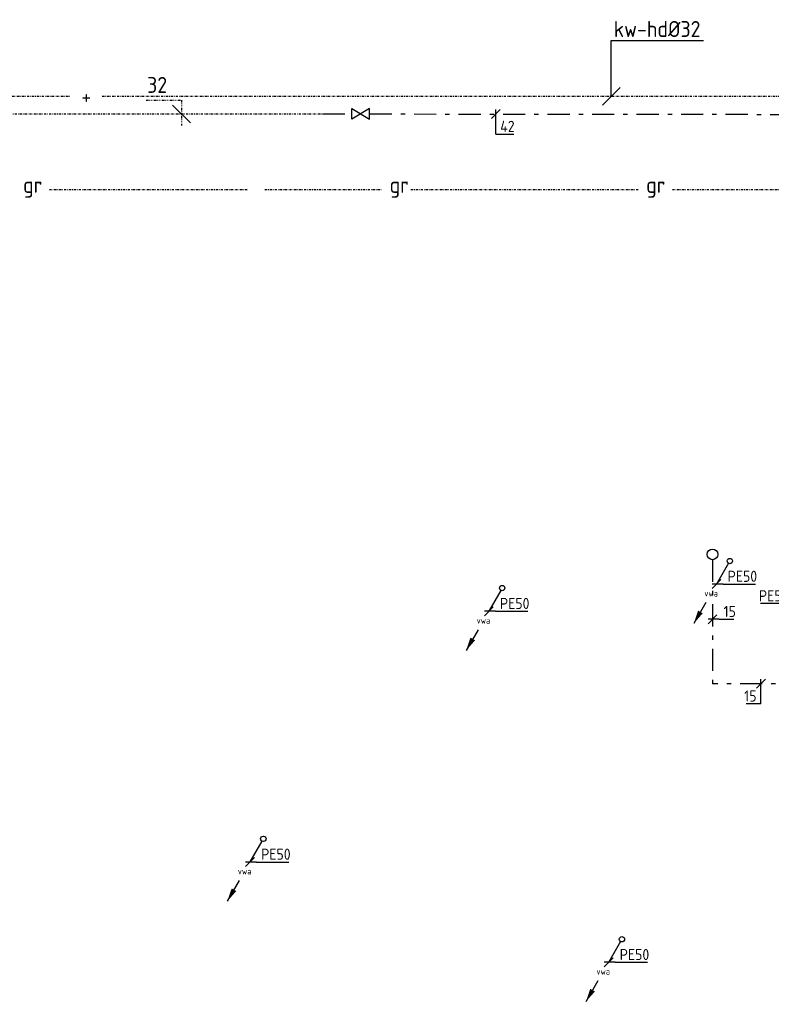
# Model space of a CAD drawing. Header units: millimetres. Extents: x -67014 to 38135, y 8979 to 53413.
# Tile 8 of 18: x -40691 to -32247, y 9444 to 20508. Entities that reach past the tile are written whole.
import ezdxf
from ezdxf.enums import TextEntityAlignment as Align

# ---------------------------------------------------------------- set-up
doc = ezdxf.new("R2010")
doc.units = ezdxf.units.MM
doc.header["$LTSCALE"] = 50
for name, pattern in [('2322109', [10, 5, -2, 1, -2]), ('2322110', [10, 5, -1, 1, -1, 1, -1]), ('KOUDWATER', [8.4, 4.8, -1.2, 1.2, -1.2]), ('KOUDWATERTAP', [1.1, 0.5, -0.25, 0.1, -0.25]), ('WARMWATERCIRCULATIE', [1.8, 0.5, -0.25, 0.1, -0.25, 0.1, -0.25, 0.1, -0.25])]:
    doc.linetypes.add(name, pattern=pattern)
for name, color, linetype in [('52-CIRC', 3, 'WARMWATERCIRCULATIE'), ('52-KOUD', 3, 'KOUDWATER'), ('60-CV', 3, 'Continuous'), ('Bestaande grijswater', 6, 'KOUDWATERTAP'), ('SYM-W', 7, 'Continuous'), ('WL5232--', 192, 'Continuous'), ('WL531---', 132, 'Continuous'), ('WL5310--_KW', 2, 'KOUDWATER'), ('WL5310--Bestaande_KW', 180, 'KOUDWATERTAP'), ('WL561---', 10, 'Continuous'), ('WM5232--', 2, 'Continuous'), ('WM531---', 2, 'Continuous')]:
    doc.layers.add(name, color=color, linetype=linetype)
doc.styles.add('BURO-018', font='ISO96.shx', dxfattribs={"height": 90})
doc.styles.add('BURO-025', font='ISO96.shx', dxfattribs={"height": 125})
doc.styles.add('ISO', font='ISO.SHX')

# ---------------------------------------------------------------- blocks, each defined once
blk = doc.blocks.new('$MAAT')
at = {"layer": 'SYM-W', "color": 1}
blk.add_line((1, 1), (-1, -1), dxfattribs=at)
blk = doc.blocks.new('23222202')
at = {"color": 0, "linetype": 'Continuous'}
blk.add_circle((0, 0), 1.5, dxfattribs=at)
at = {"color": 0, "linetype": 'Continuous', "style": 'BURO-018', "flags": 1}
blk.add_attdef('CV_MATCODE', (0, 0), '', height=1.8, dxfattribs=at)
blk = doc.blocks.new('LDV2')
at = {"color": 0, "linetype": 'Continuous'}
for p, q in [((-0.25, -0.43), (-2.5, -4.33)), ((-4.5, -7.79), (-6.75, -11.69))]:
    blk.add_line(p, q, dxfattribs=at)
blk.add_lwpolyline([(-6.75, -11.69, 0, 1, 0), (-5.5, -9.53, 1, 1, 0)], format="xyseb", dxfattribs=at)
blk.add_circle((0, 0), 0.5, dxfattribs=at)
at = {"color": 0, "linetype": 'Continuous', "style": 'BURO-018'}
blk.add_attdef('LD_TEXT1', text='', height=1.8, dxfattribs=at).set_placement((-3.5, -6.06), align=Align.MIDDLE)
blk = doc.blocks.new('*U124', base_point=(-32844, 14199))
at = {"color": 0, "linetype": 'Continuous'}
for p, q in [((-32794, 14249), (-32894, 14149)), ((-32769, 14199), (-32894, 14199)), ((-32769, 14199), (-32407, 14199))]:
    blk.add_line(p, q, dxfattribs=at)
at = {"color": 0, "linetype": 'Continuous', "style": 'BURO-025'}
blk.add_text('PE50', height=125, dxfattribs=at).set_placement((-32719, 14224))
blk = doc.blocks.new('3048301')
at = {"color": 0, "linetype": 'Continuous'}
for p, q in [((-2.5, 1.5), (2.5, -1.5)), ((-2.5, -1.5), (-2.5, 1.5)), ((2.5, 1.5), (-2.5, -1.5)), ((2.5, -1.5), (2.5, 1.5))]:
    blk.add_line(p, q, dxfattribs=at)
at = {"color": 0, "linetype": 'Continuous', "style": 'BURO-018', "flags": 1}
blk.add_attdef('CV_MATCODE', (0, 0), '', height=1.8, dxfattribs=at)
blk = doc.blocks.new('*U131', base_point=(-31930, 13947))
at = {"color": 0, "linetype": 'Continuous'}
for p, q in [((-32005, 13947), (-32367, 13947)), ((-32005, 13947), (-31880, 13947)), ((-31880, 13997), (-31980, 13897))]:
    blk.add_line(p, q, dxfattribs=at)
at = {"color": 0, "linetype": 'Continuous', "style": 'BURO-025'}
blk.add_text('PE50', height=125, dxfattribs=at).set_placement((-32055, 13972), align=Align.RIGHT)
blk = doc.blocks.new('*U226', base_point=(-35342, 19447))
at = {"color": 0, "linetype": 'Continuous'}
for p, q in [((-35292, 19497), (-35392, 19397)), ((-35342, 19222), (-35342, 19497)), ((-35342, 19222), (-35140, 19222))]:
    blk.add_line(p, q, dxfattribs=at)
at = {"color": 0, "linetype": 'Continuous', "style": 'BURO-025'}
blk.add_text('42', height=125, dxfattribs=at).set_placement((-35292, 19247))
blk = doc.blocks.new('*U253', base_point=(-26473, 13046))
at = {"color": 0, "linetype": 'Continuous'}
for p, q in [((-26423, 13096), (-26523, 12996)), ((-26473, 12821), (-26473, 13096)), ((-26473, 12821), (-26640, 12821))]:
    blk.add_line(p, q, dxfattribs=at)
at = {"color": 0, "linetype": 'Continuous', "style": 'BURO-025'}
blk.add_text('15', height=125, dxfattribs=at).set_placement((-26523, 12846), align=Align.RIGHT)
blk = doc.blocks.new('*U256', base_point=(-32908, 13771))
at = {"color": 0, "linetype": 'Continuous'}
for p, q in [((-32858, 13821), (-32958, 13721)), ((-32833, 13771), (-32958, 13771)), ((-32833, 13771), (-32667, 13771))]:
    blk.add_line(p, q, dxfattribs=at)
at = {"color": 0, "linetype": 'Continuous', "style": 'BURO-025'}
blk.add_text('15', height=125, dxfattribs=at).set_placement((-32783, 13796))

msp = doc.modelspace()

# ---------------------------------------------------------------- linework, layer by layer
at = {"layer": '52-CIRC', "color": 1}
for p, q in [((-39269, 19603), (-38874, 19603)), ((-38874, 19603), (-38874, 19319))]:
    msp.add_line(p, q, dxfattribs=at)
at = {"layer": '60-CV', "color": 7}
for p, q in [((-34045, 20273), (-33008, 20273)), ((-34045, 19647), (-34045, 20273))]:
    msp.add_line(p, q, dxfattribs=at)
at = {"layer": 'Bestaande grijswater', "linetype": 'KOUDWATERTAP'}
for p, q in [((-40358, 18601), (-38136, 18601)), ((-37936, 18601), (-36625, 18601)), ((-36296, 18601), (-33743, 18601)), ((-33358, 18601), (-30459, 18601))]:
    msp.add_line(p, q, dxfattribs=at)
at = {"layer": 'SYM-W', "color": 7}
msp.add_line((-33945, 19746), (-34145, 19546), dxfattribs=at)
at = {"layer": 'WL531---', "linetype": '2322109'}
for p, q in [((-37287, 19449), (-36961, 19449)), ((-36761, 19449), (-25257, 19437)), ((-32908, 14440), (-32908, 13046)), ((-31848, 13046), (-32908, 13046))]:
    msp.add_line(p, q, dxfattribs=at)
at = {"layer": 'WL5310--Bestaande_KW', "linetype": 'KOUDWATERTAP'}
for p, q in [((-47044, 19647), (-40117, 19647)), ((-39763, 19647), (-32022, 19647)), ((-49712, 19449), (-37287, 19449))]:
    msp.add_line(p, q, dxfattribs=at)

# ---------------------------------------------------------------- block references
at = {"layer": '52-CIRC', "xscale": 100, "yscale": 100, "zscale": 100, "rotation": 90}
msp.add_blockref('$MAAT', (-38874, 19449), dxfattribs=at)
at = {"layer": 'WL5232--', "linetype": '2322109'}
ref = msp.add_blockref('LDV2', (-32713, 14425), dxfattribs=dict(at, xscale=60, yscale=60, zscale=60))
ref.add_attrib('LD_TEXT1', 'vwa', dxfattribs={"layer": '0', "color": 2, "linetype": 'Continuous', "height": 72, "style": 'BURO-018'}).set_placement((-32923, 14062), align=Align.MIDDLE)
ref = msp.add_blockref('LDV2', (-35271, 14121), dxfattribs=dict(at, xscale=60, yscale=60, zscale=60))
ref.add_attrib('LD_TEXT1', 'vwa', dxfattribs={"layer": '0', "color": 2, "linetype": 'Continuous', "height": 72, "style": 'BURO-018'}).set_placement((-35481, 13757), align=Align.MIDDLE)
ref = msp.add_blockref('LDV2', (-37954, 11303), dxfattribs=dict(at, xscale=60, yscale=60, zscale=60))
ref.add_attrib('LD_TEXT1', 'vwa', dxfattribs={"layer": '0', "color": 2, "linetype": 'Continuous', "height": 72, "style": 'BURO-018'}).set_placement((-38164, 10939), align=Align.MIDDLE)
ref = msp.add_blockref('LDV2', (-33925, 10175), dxfattribs=dict(at, xscale=60, yscale=60, zscale=60))
ref.add_attrib('LD_TEXT1', 'vwa', dxfattribs={"layer": '0', "color": 2, "linetype": 'Continuous', "height": 72, "style": 'BURO-018'}).set_placement((-34135, 9812), align=Align.MIDDLE)
at = {"layer": 'WL531---', "linetype": '2322109', "xscale": 40, "yscale": 40, "zscale": 40}
msp.add_blockref('23222202', (-32908, 14500), dxfattribs=at)
at = {"layer": 'WL561---', "color": 2, "linetype": '2322109', "xscale": 40, "yscale": 40, "zscale": 40}
msp.add_blockref('3048301', (-36861, 19449), dxfattribs=at)
at = {"layer": 'WM5232--', "linetype": '2322109'}
for p in [(-32863, 14166), (-35421, 13861), (-38104, 11043), (-34075, 9916)]:
    msp.add_blockref('*U124', p, dxfattribs=at)
at = {"layer": 'WM5232--', "linetype": '2322110'}
msp.add_blockref('*U131', (-31930, 13947), dxfattribs=at)
at = {"layer": 'WM531---'}
for name, p in [('*U226', (-35342, 19447)), ('*U256', (-32908, 13771)), ('*U253', (-32363, 13046))]:
    msp.add_blockref(name, p, dxfattribs=at)

# ---------------------------------------------------------------- texts
at = {"layer": '52-CIRC', "color": 1, "style": 'ISO'}
msp.add_text('32', height=180, dxfattribs=at).set_placement((-39259, 19685))
at = {"layer": '52-KOUD', "color": 7, "style": 'ISO'}
msp.add_text('+', height=180, dxfattribs=at).set_placement((-39944, 19647), align=Align.MIDDLE)
at = {"layer": '60-CV', "color": 7, "style": 'ISO'}
msp.add_text('kw-hd%%C32', height=180, dxfattribs=at).set_placement((-34017, 20313))
at = {"layer": 'WL5310--_KW', "color": 7, "style": 'ISO'}
for p in [(-40653, 18562), (-36535, 18562), (-33653, 18562)]:
    msp.add_text('gr', height=180, dxfattribs=at).set_placement(p)

doc.saveas('drawing.dxf')
